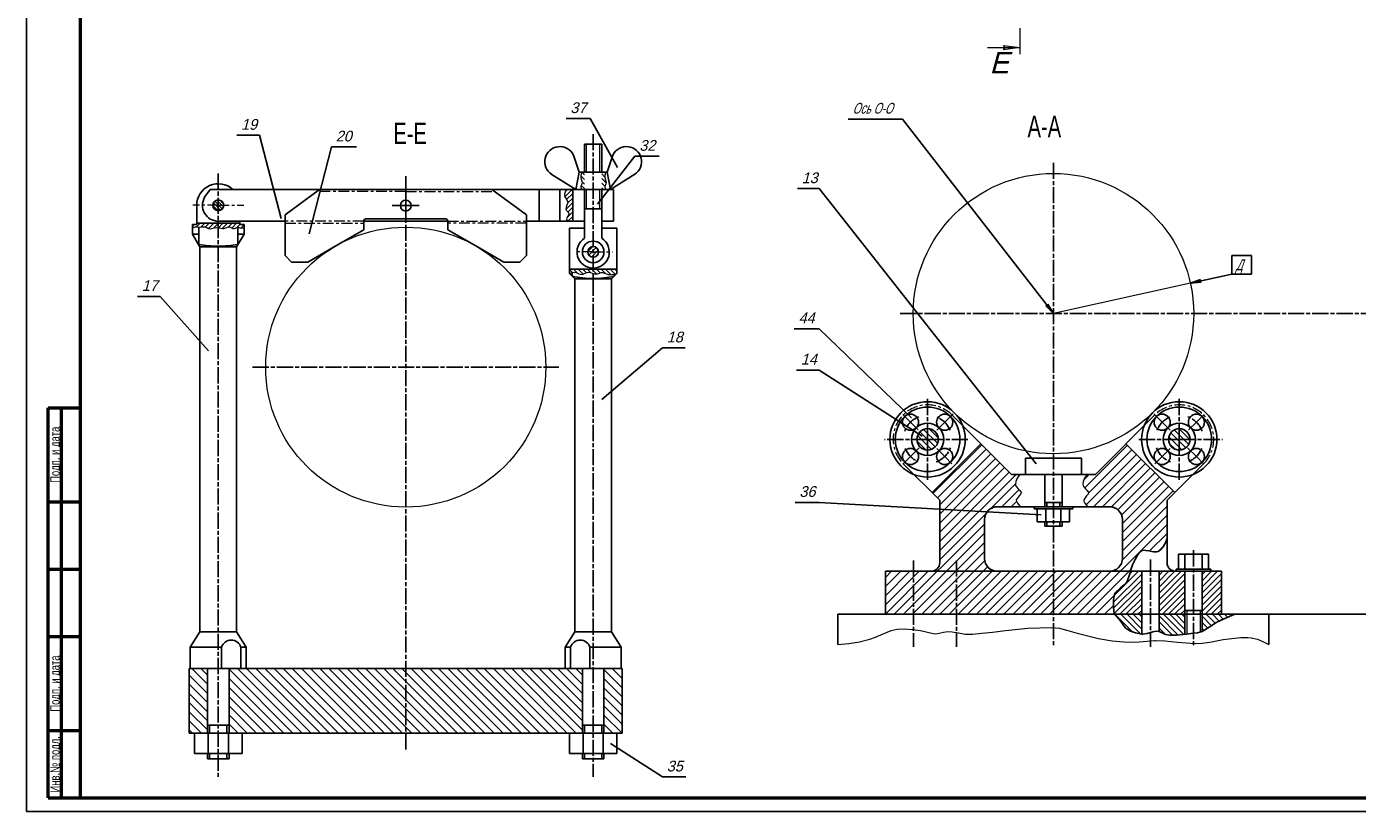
# Model space of a CAD drawing. Header units: millimetres. Extents: x 0 to 841, y 0 to 594.
# Tile 1 of 4: x 0 to 494, y 0 to 292. Entities that reach past the tile are written whole.
import ezdxf
from ezdxf.enums import TextEntityAlignment as Align

# ---------------------------------------------------------------- set-up
doc = ezdxf.new("R2010")
doc.units = ezdxf.units.MM
for name, pattern in [('AM_ISO02W050', [7.5, 6, -1.5]), ('AM_ISO08W050x2', [9, 6, -0.75, 1.5, -0.75]), ('CENTER', [7, 4, -1, 1, -1]), ('K5LT32768', [0]), ('K5LT_BASIC', [0]), ('K5LT_REINFORCED', [0]), ('K5LT_THIN', [0]), ('K5LT_THIN_INCLUDED_TO_HATCHING', [0])]:
    doc.linetypes.add(name, pattern=pattern)
for name, color, linetype, lineweight in [('AM_0', 7, 'Continuous', 50), ('AM_3', 1, 'AM_ISO02W050', 25), ('AM_4', 3, 'Continuous', 25), ('AM_7', 4, 'AM_ISO08W050x2', 25), ('AM_8', 1, 'Continuous', 25)]:
    doc.layers.add(name, color=color, linetype=linetype, lineweight=lineweight)
doc.layers.add('LAYER0VIEW0', color=7, linetype='Continuous')
doc.styles.add('K5_TEXTSTYLE', font='win_eskd.shx', dxfattribs={"width": 0.7, "oblique": 15, "bigfont": 'b_eskd.shx'})
doc.styles.get("Standard").update_dxf_attribs({"font": 'aaa.shx'})
pattern_1 = [(315, (5.6075, -159.3537), (0.848528, 0.848528), [])]
pattern_2 = [(45, (5.6075, -159.3537), (-0.848528, 0.848528), [])]
pattern_3 = [(315, (5.6075, -148.305), (1.131371, 1.131371), [])]

# ---------------------------------------------------------------- blocks, each defined once
blk = doc.blocks.new('A1')
at = {"color": 7, "lineweight": 50}
for p, q in [((20, 5), (20, 589)), ((8, 5), (8, 150)), ((8, 150), (20, 150)), ((13, 5), (13, 150)), ((8, 115), (20, 115)), ((8, 90), (20, 90)), ((8, 65), (20, 65)), ((8, 30), (20, 30)), ((8, 5), (20, 5))]:
    blk.add_line(p, q, dxfattribs=at)
at = {"color": 7}
blk.add_line((589, 5), (20, 5), dxfattribs=at)
at = {"color": 6, "lineweight": 25}
blk.add_lwpolyline([(0, 0), (841, 0), (841, 594), (0, 594)], close=True, dxfattribs=at)
at = {"color": 7, "lineweight": 50}
blk.add_lwpolyline([(20, 5), (836, 5), (836, 589), (20, 589)], dxfattribs=at)
at = {"color": 5, "lineweight": 35, "width": 0.75}
for s, p in [('Подп. и дата', (10.5, 132.5)), ('Подп. и дата', (10.5, 47.5)), ('Инв.№ подл.', (10.5, 17.5))]:
    blk.add_text(s, height=3.5, rotation=90, dxfattribs=at).set_placement(p, align=Align.MIDDLE_CENTER)
at = {"color": 7, "lineweight": 70, "ltscale": 0.75, "width": 0.75}
blk.add_attdef('NUMB', text='', height=7, rotation=180, dxfattribs=at).set_placement((55, 582), align=Align.MIDDLE_CENTER)
blk = doc.blocks.new('*U4')
at = {"layer": 'LAYER0VIEW0', "color": 7, "linetype": 'K5LT_THIN'}
for p, q in [((9.16, 8.63), (0, 8.63)), ((0, 8.63), (0, 0)), ((9.16, 0), (9.16, 8.63)), ((0, 0), (9.16, 0))]:
    blk.add_line(p, q, dxfattribs=at)
blk = doc.blocks.new('*L5')
at = {"layer": 'LAYER0VIEW0', "color": 7, "linetype": 'K5LT_THIN'}
for q in [(-95.26, 90.31), (0, 0)]:
    blk.add_line((-70.04, 90.31), q, dxfattribs=at)
at = {"layer": 'LAYER0VIEW0', "color": 7, "linetype": 'K5LT32768'}
for p, q in [((-3.58, 3.55), (-2.76, 3.56)), ((0, 0), (-3.58, 3.55)), ((-2.76, 3.56), (-2.54, 4.35)), ((-2.54, 4.35), (0, 0))]:
    blk.add_line(p, q, dxfattribs=at)
at = {"layer": 'LAYER0VIEW0', "color": 7, "style": 'K5_TEXTSTYLE', "oblique": 20, "width": 0.7}
blk.add_text('Ось О-О', height=5, dxfattribs=at).set_placement((-93.26, 92.85))
blk = doc.blocks.new('*L6')
at = {"layer": 'LAYER0VIEW0', "color": 7, "linetype": 'K5LT_THIN'}
blk.add_line((19.23, 4.26), (0, 0), dxfattribs=at)
at = {"layer": 'LAYER0VIEW0', "color": 7, "linetype": 'K5LT32768'}
for p, q in [((0, 0), (4.74, 1.72)), ((5.02, 0.44), (0, 0)), ((4.74, 1.72), (4.39, 0.97)), ((4.39, 0.97), (5.02, 0.44))]:
    blk.add_line(p, q, dxfattribs=at)

msp = doc.modelspace()

# ---------------------------------------------------------------- hatches: boundary and pattern name
at = {"layer": 'AM_8', "lineweight": 9}
h = msp.add_hatch(dxfattribs=at)
h.set_pattern_fill('МЕТАЛЛ', color=256, scale=0.8, style=0, pattern_type=0)
h.set_pattern_definition(pattern_1)
h.paths.add_polyline_path([(206.169, 237.47), (205.813, 236.286), (205.771, 235.506), (205.922, 234.91), (206.304, 233.739), (206.301, 233.649), (206.145, 233.159), (205.77, 232.19), (205.914, 231.361), (206.036, 231.07), (207.154, 231.07), (207.154, 237.47)])
h.paths.add_polyline_path([(213.585, 237.47), (213.585, 231.07), (214.958, 231.07), (214.702, 231.965), (214.693, 232.203), (214.823, 232.679), (215.21, 233.55), (215.225, 233.665), (215.133, 234.21), (214.77, 235.117), (214.692, 235.525), (214.805, 236.636), (215.091, 237.47)])
h = msp.add_hatch(dxfattribs=at)
h.set_pattern_fill('МЕТАЛЛ', color=256, scale=0.8, style=0, pattern_type=0)
h.set_pattern_definition(pattern_2)
h.paths.add_polyline_path([(202.761, 219.303), (202.761, 231.07), (200.465, 231.07), (199.898, 229.987), (199.729, 229.018), (199.731, 228.914), (199.889, 228.369), (200.402, 227.59), (200.925, 226.526), (200.861, 225.909), (200.494, 224.942), (200.283, 223.775), (200.518, 223.281), (201.153, 222.47), (201.382, 221.849), (201.238, 221.471), (200.729, 220.838), (200.465, 220.2), (200.68, 219.543), (200.832, 219.303)])
h = msp.add_hatch(dxfattribs=at)
h.set_pattern_fill('МЕТАЛЛ', color=256, scale=0.8, style=0, pattern_type=0)
h.set_pattern_definition([(315, (5.6075, -159.3537), (0.5656854, 0.5656854), [])])
edge = h.paths.add_edge_path()
edge.add_arc((71.169, 225.186), 2, 0, 360)
h = msp.add_hatch(dxfattribs=at)
h.set_pattern_fill('МЕТАЛЛ', color=256, scale=0.8, style=0, pattern_type=0)
h.set_pattern_definition(pattern_2)
h.paths.add_polyline_path([(71.169, 218.503), (63.169, 218.503), (63.169, 218.017), (61.569, 218.017), (61.569, 216.794), (62.59, 217.144), (62.735, 217.167), (63.478, 217.15), (63.982, 217.113), (65.041, 217.21), (66.509, 217.164), (67.051, 216.844), (67.528, 216.576), (68.194, 216.491), (69.18, 216.672), (70.506, 216.9), (71.543, 216.759), (72.722, 216.562), (73.266, 216.582), (73.953, 216.816), (75.022, 217.166), (75.576, 217.041), (76.585, 216.579), (77.039, 216.529), (77.503, 216.717), (78.375, 217.113), (78.811, 216.993), (79.59, 216.687), (80.442, 216.784), (80.769, 216.9), (80.769, 218.017), (79.169, 218.017), (79.169, 218.503)])
at = {"layer": 'AM_8', "lineweight": 0}
h = msp.add_hatch(dxfattribs=at)
h.set_pattern_fill('МЕТАЛЛ', color=256, scale=0.8, style=0, pattern_type=0)
h.set_pattern_definition(pattern_2)
edge = h.paths.add_edge_path()
edge.add_arc((210.369, 207.87), 2, 0, 360)
h = msp.add_hatch(dxfattribs=at)
h.set_pattern_fill('МЕТАЛЛ', color=256, scale=0.8, style=0, pattern_type=0)
h.set_pattern_definition(pattern_1)
h.paths.add_polyline_path([(202.554, 200.219), (203.42, 200.315), (204.07, 200.177), (205.08, 199.704), (205.92, 199.482), (206.599, 199.61), (207.654, 200.071), (208.604, 200.316), (209.349, 200.192), (210.6, 199.761), (211.196, 199.667), (211.979, 199.787), (213.365, 200.192), (213.878, 200.222), (214.619, 200.035), (215.955, 199.522), (216.195, 199.481), (217.576, 199.483), (219.004, 199.806), (219.185, 199.87), (219.185, 201.47), (210.369, 201.47), (201.554, 201.47), (201.554, 199.87), (201.805, 199.981), (202.055, 200.076), (202.305, 200.155)])
h = msp.add_hatch(dxfattribs=at)
h.set_pattern_fill('МЕТАЛЛ', color=256, scale=0.8, style=0, pattern_type=0)
h.set_pattern_definition(pattern_3)
edge = h.paths.add_edge_path()
edge.add_arc((334.553, 138.23), 4, 0, 360)
edge = h.paths.add_edge_path()
edge.add_arc((428.004, 138.23), 4, 0, 360)
at = {"layer": 'AM_8', "lineweight": 9}
h = msp.add_hatch(dxfattribs=at)
h.set_pattern_fill('МЕТАЛЛ', color=256, scale=0.8, style=0, pattern_type=0)
h.set_pattern_definition([(45, (5.6075, -148.305), (-1.697056, 1.697056), [])])
edge = h.paths.add_edge_path()
edge.add_line((339.078, 115.603), (339.078, 92.42))
edge.add_arc((335.878, 92.42), 3.2, 270, 360, ccw=False)
edge.add_line((335.878, 89.22), (335.679, 89.22))
edge.add_line((335.679, 89.22), (329.279, 89.22))
edge.add_line((329.279, 89.22), (318.879, 89.22))
edge.add_line((318.879, 89.22), (318.879, 73.22))
edge.add_line((318.879, 73.22), (381.279, 73.22))
edge.add_line((381.279, 73.22), (403.774, 73.22))
edge.add_line((403.774, 73.22), (403.565, 75.785))
edge.add_line((403.565, 75.785), (403.565, 75.814))
edge.add_line((403.565, 75.814), (404.203, 81.231))
edge.add_line((404.203, 81.231), (404.767, 81.991))
edge.add_line((404.767, 81.991), (405.767, 82.823))
edge.add_line((405.767, 82.823), (407.9, 84.424))
edge.add_line((407.9, 84.424), (408.381, 84.989))
edge.add_line((408.381, 84.989), (408.985, 86.12))
edge.add_line((408.985, 86.12), (409.492, 87.717))
edge.add_line((409.492, 87.717), (410.331, 90.869))
edge.add_line((410.331, 90.869), (410.668, 91.661))
edge.add_line((410.668, 91.661), (411.875, 94.243))
edge.add_line((411.875, 94.243), (413.002, 96.023))
edge.add_line((413.002, 96.023), (413.863, 96.774))
edge.add_line((413.863, 96.774), (414.015, 96.859))
edge.add_line((414.015, 96.859), (414.733, 97.055))
edge.add_line((414.733, 97.055), (415.793, 97.006))
edge.add_line((415.793, 97.006), (417.591, 96.629))
edge.add_line((417.591, 96.629), (419.671, 96.447))
edge.add_line((419.671, 96.447), (420.269, 96.65))
edge.add_line((420.269, 96.65), (421.273, 97.378))
edge.add_line((421.273, 97.378), (422.153, 98.414))
edge.add_line((422.153, 98.414), (422.917, 99.824))
edge.add_line((422.917, 99.824), (423.479, 101.434))
edge.add_line((423.479, 101.434), (423.479, 115.603))
edge.add_line((423.479, 115.603), (426.307, 118.431))
edge.add_line((426.307, 118.431), (408.205, 136.533))
edge.add_line((408.205, 136.533), (396.891, 125.22))
edge.add_line((396.891, 125.22), (393.773, 125.22))
edge.add_line((393.773, 125.22), (392.794, 123.83))
edge.add_line((392.794, 123.83), (392.311, 122.626))
edge.add_line((392.311, 122.626), (392.208, 121.559))
edge.add_line((392.208, 121.559), (392.275, 121.069))
edge.add_line((392.275, 121.069), (392.533, 120.548))
edge.add_line((392.533, 120.548), (393.204, 119.833))
edge.add_line((393.204, 119.833), (393.77, 119.284))
edge.add_line((393.77, 119.284), (394.27, 118.427))
edge.add_line((394.27, 118.427), (394.273, 118.319))
edge.add_line((394.273, 118.319), (394.12, 117.874))
edge.add_line((394.12, 117.874), (393.599, 117.249))
edge.add_line((393.599, 117.249), (392.52, 115.816))
edge.add_line((392.52, 115.816), (392.571, 115.281))
edge.add_line((392.571, 115.281), (392.932, 114.572))
edge.add_line((392.932, 114.572), (393.797, 113.38))
edge.add_line((393.797, 113.38), (393.902, 113.22))
edge.add_line((393.902, 113.22), (402.079, 113.22))
edge.add_arc((402.079, 108.42), 4.8, 360, 450, ccw=False)
edge.add_line((406.879, 108.42), (406.879, 94.02))
edge.add_arc((402.079, 94.02), 4.8, 270, 360, ccw=False)
edge.add_line((402.079, 89.22), (381.279, 89.22))
edge.add_line((381.279, 89.22), (360.479, 89.22))
edge.add_arc((360.479, 94.02), 4.8, 540, 630, ccw=False)
edge.add_line((355.679, 94.02), (355.679, 108.42))
edge.add_arc((360.479, 108.42), 4.8, 450, 540, ccw=False)
edge.add_line((360.479, 113.22), (368.88, 113.22))
edge.add_line((368.88, 113.22), (368.081, 114.325))
edge.add_line((368.081, 114.325), (367.486, 115.677))
edge.add_line((367.486, 115.677), (367.502, 115.842))
edge.add_line((367.502, 115.842), (367.733, 116.336))
edge.add_line((367.733, 116.336), (368.37, 117.042))
edge.add_line((368.37, 117.042), (368.877, 117.573))
edge.add_line((368.877, 117.573), (369.252, 118.345))
edge.add_line((369.252, 118.345), (369.124, 118.794))
edge.add_line((369.124, 118.794), (368.646, 119.388))
edge.add_line((368.646, 119.388), (367.513, 120.545))
edge.add_line((367.513, 120.545), (367.246, 121.102))
edge.add_line((367.246, 121.102), (367.198, 122.112))
edge.add_line((367.198, 122.112), (367.468, 123.185))
edge.add_line((367.468, 123.185), (368.105, 124.375))
edge.add_line((368.105, 124.375), (368.751, 125.22))
edge.add_line((368.751, 125.22), (365.666, 125.22))
edge.add_line((365.666, 125.22), (354.352, 136.533))
edge.add_line((354.352, 136.533), (336.25, 118.431))
edge.add_line((336.25, 118.431), (339.078, 115.603))
h.paths.add_polyline_path([(381.279, 113.22), (384.479, 113.22), (381.279, 113.22), (378.079, 113.22)])
h = msp.add_hatch(dxfattribs=at)
h.set_pattern_fill('МЕТАЛЛ', color=256, scale=0.8, style=0, pattern_type=0)
h.set_pattern_definition([(45, (5.6075, -148.305), (-1.131371, 1.131371), [])])
h.paths.add_polyline_path([(414.079, 73.22), (414.079, 89.22), (409.852, 89.22), (408.765, 85.637), (408.345, 84.939), (407.614, 84.162), (406.366, 83.24), (405.478, 82.61), (404.345, 81.473), (404.179, 81.185), (403.784, 80.071), (403.574, 78.578), (403.551, 76.47), (403.566, 75.774), (403.773, 73.223), (403.774, 73.22)])
h.paths.add_polyline_path([(420.479, 89.22), (420.479, 73.22), (430.079, 73.22), (430.079, 89.22), (426.679, 89.22)])
h.paths.add_polyline_path([(443.679, 73.22), (443.679, 89.22), (436.479, 89.22), (436.479, 73.22)])
h = msp.add_hatch(dxfattribs=at)
h.set_pattern_fill('МЕТАЛЛ', color=256, scale=0.8, style=0, pattern_type=0)
h.set_pattern_definition(pattern_3)
h.paths.add_polyline_path([(414.079, 73.22), (403.774, 73.22), (405.367, 71.73), (405.872, 71.185), (406.617, 70.159), (408.176, 68.051), (409.317, 67.264), (410.823, 66.596), (412.686, 66.096), (414.079, 65.889)])
h.paths.add_polyline_path([(420.479, 66.892), (421.379, 66.531), (422.609, 65.908), (422.991, 65.767), (424.434, 65.465), (426.173, 65.405), (428.454, 65.604), (430.079, 65.811), (430.079, 65.889), (430.079, 73.22), (420.479, 73.22)])
h.paths.add_polyline_path([(436.479, 66.892), (437.786, 67.531), (439.415, 68.627), (441.406, 69.977), (441.757, 70.174), (445.132, 71.829), (448.605, 73.22), (436.479, 73.22)])
h = msp.add_hatch(dxfattribs=at)
h.set_pattern_fill('МЕТАЛЛ', color=256, scale=0.8, style=0, pattern_type=0)
h.set_pattern_definition([(315, (5.6075, -159.3537), (1.697056, 1.697056), [])])
h.paths.add_polyline_path([(60.369, 53.07), (60.369, 29.07), (67.169, 29.07), (67.169, 53.07)])
h.paths.add_polyline_path([(79.991, 29.07), (140.769, 29.07), (206.369, 29.07), (206.369, 53.07), (199.969, 53.07), (140.769, 53.07), (81.569, 53.07), (75.169, 53.07), (75.169, 29.07)])
h.paths.add_polyline_path([(221.169, 29.07), (221.169, 53.07), (214.369, 53.07), (214.369, 29.07)])

# ---------------------------------------------------------------- linework, layer by layer
for p, q in [((213.585, 247.87), (207.154, 247.87)), ((207.154, 237.47), (207.154, 247.87)), ((213.585, 237.47), (213.585, 247.87)), ((205.154, 237.47), (203.031, 243.866)), ((215.585, 237.47), (217.708, 243.866)), ((205.154, 237.47), (203.954, 231.07)), ((205.154, 237.47), (215.585, 237.47)), ((215.585, 237.47), (216.785, 231.07)), ((203.954, 231.07), (194.834, 236.808)), ((216.785, 231.07), (225.904, 236.808)), ((66.105, 228.181), (68.136, 231.07)), ((217.977, 231.07), (68.136, 231.07)), ((108.769, 231.07), (95.977, 221.703)), ((172.769, 231.07), (185.561, 221.703)), ((190.361, 231.07), (190.361, 219.303)), ((197.961, 231.07), (197.961, 219.303)), ((202.761, 231.07), (202.761, 219.303)), ((207.154, 231.07), (207.154, 212.935)), ((213.585, 231.07), (213.585, 212.935)), ((217.977, 231.07), (217.977, 219.303)), ((63.169, 218.017), (63.169, 225.186)), ((213.585, 223.87), (207.154, 223.87)), ((213.585, 223.87), (212.785, 223.87)), ((63.169, 218.017), (61.569, 218.017)), ((61.569, 218.017), (61.569, 214.503)), ((71.169, 218.503), (63.169, 218.503)), ((95.977, 219.303), (71.169, 219.303)), ((79.169, 218.503), (71.169, 218.503)), ((79.169, 218.017), (79.169, 219.303)), ((79.169, 218.017), (80.769, 218.017)), ((80.769, 218.017), (80.769, 214.503)), ((95.977, 206.503), (95.977, 221.703)), ((125.161, 216.103), (125.161, 219.303)), ((140.769, 219.303), (125.161, 219.303)), ((125.961, 220.103), (140.769, 220.103)), ((155.577, 220.103), (140.769, 220.103)), ((140.769, 219.303), (156.377, 219.303)), ((156.377, 216.103), (156.377, 219.303)), ((185.561, 206.503), (185.561, 221.703)), ((185.561, 219.303), (190.361, 219.303)), ((190.361, 219.303), (207.154, 219.303)), ((217.977, 219.303), (213.585, 219.303)), ((61.569, 214.503), (63.969, 214.503)), ((64.354, 209.703), (61.569, 214.503)), ((63.969, 214.503), (63.969, 217.113)), ((63.969, 214.503), (63.969, 210.366)), ((77.985, 209.703), (80.769, 214.503)), ((78.369, 214.503), (78.369, 217.113)), ((78.369, 214.503), (78.369, 210.366)), ((80.769, 214.503), (78.369, 214.503)), ((114.769, 210.103), (125.161, 216.103)), ((166.769, 210.103), (156.377, 216.103)), ((207.154, 216.67), (201.554, 216.67)), ((201.554, 216.67), (201.554, 201.47)), ((213.585, 216.67), (219.185, 216.67)), ((219.185, 216.67), (219.185, 201.47)), ((64.354, 209.703), (77.985, 209.703)), ((64.354, 209.703), (64.354, 66.67)), ((77.985, 209.703), (77.985, 66.67)), ((114.769, 210.103), (104.377, 204.103)), ((166.769, 210.103), (177.161, 204.103)), ((98.377, 204.103), (95.977, 206.503)), ((104.377, 204.103), (98.377, 204.103)), ((177.161, 204.103), (183.161, 204.103)), ((183.161, 204.103), (185.561, 206.503)), ((201.554, 201.47), (210.369, 201.47)), ((201.554, 201.47), (201.554, 199.87)), ((201.554, 199.87), (203.554, 197.87)), ((202.554, 198.87), (202.554, 200.219)), ((203.554, 197.87), (210.369, 197.87)), ((203.554, 197.87), (203.554, 66.67)), ((219.185, 201.47), (210.369, 201.47)), ((217.185, 197.87), (210.369, 197.87)), ((219.185, 199.87), (217.185, 197.87)), ((217.185, 197.87), (217.185, 66.67)), ((218.185, 198.87), (218.185, 199.582)), ((219.185, 201.47), (219.185, 199.87)), ((343.604, 147.281), (365.666, 125.22)), ((418.953, 147.281), (396.891, 125.22)), ((336.25, 118.431), (354.352, 136.533)), ((426.307, 118.431), (408.205, 136.533)), ((325.502, 129.179), (339.078, 115.603)), ((370.879, 125.22), (370.879, 131.22)), ((381.279, 131.22), (370.879, 131.22)), ((381.279, 131.22), (391.679, 131.22)), ((391.679, 125.22), (391.679, 131.22)), ((437.055, 129.179), (423.479, 115.603)), ((365.666, 125.22), (381.279, 125.22)), ((381.279, 125.22), (378.079, 125.22)), ((378.079, 125.22), (378.079, 113.22)), ((381.279, 125.22), (384.479, 125.22)), ((396.891, 125.22), (381.279, 125.22)), ((384.479, 125.22), (384.479, 113.22)), ((339.078, 115.603), (339.078, 92.42)), ((378.079, 114.82), (378.079, 113.22)), ((378.079, 114.82), (378.879, 114.82)), ((378.879, 114.82), (381.279, 114.82)), ((378.879, 114.82), (378.879, 113.22)), ((383.679, 114.82), (381.279, 114.82)), ((384.479, 114.82), (383.679, 114.82)), ((383.679, 114.82), (383.679, 113.22)), ((384.479, 114.82), (384.479, 113.22)), ((423.479, 115.603), (423.479, 92.42)), ((378.079, 113.22), (360.479, 113.22)), ((381.279, 113.22), (374.079, 113.22)), ((374.079, 113.22), (374.079, 112.42)), ((374.079, 112.42), (381.279, 112.42)), ((375.279, 107.62), (375.279, 112.42)), ((378.079, 113.22), (381.279, 113.22)), ((381.279, 112.42), (378.479, 112.42)), ((378.479, 112.42), (378.479, 107.62)), ((384.479, 113.22), (381.279, 113.22)), ((381.279, 113.22), (388.479, 113.22)), ((381.279, 112.42), (384.079, 112.42)), ((388.479, 112.42), (381.279, 112.42)), ((384.079, 112.42), (384.079, 107.62)), ((384.479, 113.22), (402.079, 113.22)), ((387.279, 107.62), (387.279, 112.42)), ((388.479, 113.22), (388.479, 112.42)), ((355.679, 108.42), (355.679, 94.02)), ((378.479, 107.62), (375.279, 107.62)), ((378.079, 107.62), (378.079, 106.02)), ((378.079, 106.02), (381.279, 106.02)), ((378.479, 107.62), (381.279, 107.62)), ((378.879, 107.62), (378.879, 106.02)), ((384.079, 107.62), (381.279, 107.62)), ((384.479, 106.02), (381.279, 106.02)), ((383.679, 107.62), (383.679, 106.02)), ((384.079, 107.62), (387.279, 107.62)), ((384.479, 107.62), (384.479, 106.02)), ((406.879, 108.42), (406.879, 94.02)), ((430.079, 95.62), (427.679, 95.62)), ((427.679, 95.62), (427.679, 90.02)), ((430.079, 95.62), (433.279, 95.62)), ((430.079, 90.02), (430.079, 95.62)), ((436.479, 95.62), (433.279, 95.62)), ((436.479, 90.02), (436.479, 95.62)), ((436.479, 95.62), (438.879, 95.62)), ((438.879, 95.62), (438.879, 90.02)), ((318.879, 89.22), (426.679, 89.22)), ((318.879, 73.22), (318.879, 89.22)), ((414.079, 89.22), (414.079, 73.22)), ((420.479, 89.22), (420.479, 73.22)), ((443.679, 89.22), (426.679, 89.22)), ((426.879, 90.02), (433.279, 90.02)), ((426.879, 89.22), (426.879, 90.02)), ((433.279, 89.22), (426.879, 89.22)), ((430.079, 89.22), (430.079, 73.22)), ((439.679, 90.02), (433.279, 90.02)), ((436.479, 89.22), (436.479, 73.22)), ((439.679, 89.22), (439.679, 90.02)), ((443.679, 73.22), (443.679, 89.22)), ((430.079, 74.691), (436.479, 74.691)), ((301.279, 73.22), (301.279, 61.986)), ((381.279, 73.22), (301.279, 73.22)), ((381.279, 73.22), (461.279, 73.22)), ((414.079, 73.22), (414.079, 65.889)), ((420.479, 73.22), (420.479, 66.892)), ((430.079, 73.22), (430.079, 65.889)), ((436.479, 73.22), (436.479, 66.892)), ((461.279, 73.22), (461.279, 61.986)), ((461.279, 73.22), (498.982, 73.22)), ((60.769, 61.07), (64.354, 66.67)), ((64.354, 66.67), (71.169, 66.67)), ((77.985, 66.67), (71.169, 66.67)), ((81.569, 61.07), (77.985, 66.67)), ((199.969, 61.07), (203.554, 66.67)), ((203.554, 66.67), (210.369, 66.67)), ((217.185, 66.67), (210.369, 66.67)), ((220.769, 61.07), (217.185, 66.67)), ((60.769, 53.07), (60.769, 61.07)), ((60.769, 61.07), (71.169, 61.07)), ((71.169, 61.07), (72.369, 61.07)), ((72.369, 61.07), (72.369, 53.07)), ((81.569, 61.07), (79.569, 61.07)), ((79.569, 61.07), (79.569, 53.07)), ((81.569, 53.07), (81.569, 61.07)), ((199.969, 61.07), (201.969, 61.07)), ((199.969, 53.07), (199.969, 61.07)), ((201.969, 61.07), (201.969, 53.07)), ((210.369, 61.07), (209.169, 61.07)), ((209.169, 61.07), (209.169, 53.07)), ((220.769, 61.07), (210.369, 61.07)), ((220.769, 53.07), (220.769, 61.07)), ((67.169, 53.07), (60.369, 53.07)), ((60.369, 53.07), (60.369, 29.07)), ((71.169, 53.07), (67.169, 53.07)), ((67.169, 53.07), (67.169, 29.07)), ((71.169, 53.07), (81.569, 53.07)), ((75.169, 53.07), (75.169, 29.07)), ((81.569, 53.07), (140.769, 53.07)), ((199.969, 53.07), (140.769, 53.07)), ((210.369, 53.07), (199.969, 53.07)), ((206.369, 53.07), (206.369, 29.07)), ((210.369, 53.07), (214.369, 53.07)), ((214.369, 53.07), (221.169, 53.07)), ((214.369, 53.07), (214.369, 29.07)), ((221.169, 53.07), (221.169, 29.07)), ((67.169, 32.036), (71.169, 32.036)), ((67.969, 29.07), (67.969, 32.036)), ((75.169, 32.036), (71.169, 32.036)), ((74.369, 29.07), (74.369, 32.036)), ((206.369, 32.036), (210.369, 32.036)), ((207.169, 29.07), (207.169, 32.036)), ((214.369, 32.036), (210.369, 32.036)), ((213.569, 29.07), (213.569, 32.036)), ((60.369, 29.07), (221.169, 29.07)), ((62.348, 21.516), (62.348, 29.07)), ((67.426, 29.07), (67.426, 21.516)), ((74.912, 29.07), (74.912, 21.516)), ((79.991, 21.516), (79.991, 29.07)), ((201.548, 21.516), (201.548, 29.07)), ((206.626, 29.07), (206.626, 21.516)), ((214.112, 29.07), (214.112, 21.516)), ((219.191, 21.516), (219.191, 29.07)), ((71.169, 21.516), (62.348, 21.516)), ((67.169, 19.47), (67.169, 21.516)), ((67.969, 21.516), (67.969, 19.47)), ((71.169, 21.516), (79.991, 21.516)), ((74.369, 21.516), (74.369, 19.47)), ((75.169, 19.47), (75.169, 21.516)), ((210.369, 21.516), (201.548, 21.516)), ((206.369, 19.47), (206.369, 21.516)), ((207.169, 21.516), (207.169, 19.47)), ((210.369, 21.516), (219.191, 21.516)), ((213.569, 21.516), (213.569, 19.47)), ((214.369, 19.47), (214.369, 21.516)), ((67.169, 19.47), (71.169, 19.47)), ((75.169, 19.47), (71.169, 19.47)), ((206.369, 19.47), (210.369, 19.47)), ((214.369, 19.47), (210.369, 19.47))]:
    msp.add_line(p, q)
at = {"linetype": 'Continuous', "lineweight": 9}
msp.add_line((432.125, 196.222), (381.279, 184.956), dxfattribs=at)
for centre, radius in [((71.169, 225.186), 2), ((140.769, 225.07), 2), ((210.369, 207.87), 4), ((210.369, 207.87), 2), ((334.553, 138.23), 14), ((334.553, 138.23), 12), ((428.004, 138.23), 14), ((428.004, 138.23), 12), ((328.189, 144.594), 3), ((334.553, 138.23), 6), ((340.917, 144.594), 3), ((421.64, 144.594), 3), ((428.004, 138.23), 6), ((434.368, 144.594), 3), ((334.553, 138.23), 4), ((428.004, 138.23), 4), ((328.189, 131.866), 3), ((340.917, 131.866), 3), ((421.64, 131.866), 3), ((434.368, 131.866), 3)]:
    msp.add_circle(centre, radius)
for centre, radius, start, end in [((198.008, 241.414), 5.589, 26.02505, 237.72155), ((222.73, 241.414), 5.589, 302.27845, 153.97495), ((71.169, 225.186), 8, 47.3425, 180), ((71.169, 225.186), 5.883, 149.39973, 270), ((125.961, 219.303), 0.8, 90, 180), ((155.577, 219.303), 0.8, 0, 90), ((210.369, 207.87), 6, 122.40486, 57.59514), ((71.122, 252.401), 42.37, 260.28156, 270.06439), ((71.217, 252.401), 42.37, 269.93561, 279.71844), ((209.705, 228.229), 30.217, 256.30999, 271.25888), ((211.033, 228.229), 30.217, 268.74112, 283.69001), ((360.479, 108.42), 4.8, 90, 180), ((402.079, 108.42), 4.8, 0, 90), ((360.479, 94.02), 4.8, 180, 270), ((402.079, 94.02), 4.8, 270, 0), ((335.878, 92.42), 3.2, 270, 0), ((426.679, 92.42), 3.2, 180, 270), ((75.969, 59.803), 3.816, 19.38281, 160.61719), ((205.569, 59.803), 3.816, 19.38281, 160.61719)]:
    msp.add_arc(centre, radius, start, end)
at = {"layer": 'AM_0', "color": 132, "linetype": 'K5LT_REINFORCED', "lineweight": 15}
msp.add_line((368.755, 290.999), (368.755, 281.399), dxfattribs=at)
at = {"layer": 'AM_0', "color": 7, "linetype": 'K5LT_THIN', "lineweight": 15}
msp.add_line((356.755, 283.799), (368.755, 283.799), dxfattribs=at)
at = {"layer": 'AM_0', "color": 7, "linetype": 'K5LT32768', "lineweight": 15}
for p, q in [((362.755, 284.589), (368.755, 283.799)), ((363.355, 283.799), (362.755, 284.589)), ((368.755, 283.799), (362.755, 283.009)), ((362.755, 283.009), (363.355, 283.799))]:
    msp.add_line(p, q, dxfattribs=at)
at = {"layer": 'AM_3', "linetype": 'CENTER', "lineweight": 9}
for p, q in [((140.769, 230.27), (107.882, 230.27)), ((140.769, 230.27), (173.657, 230.27)), ((125.161, 219.303), (95.977, 219.303)), ((95.977, 218.503), (125.161, 218.503)), ((156.377, 219.303), (185.561, 219.303)), ((185.561, 218.503), (156.377, 218.503))]:
    msp.add_line(p, q, dxfattribs=at)
for centre, start, end in [((334.553, 138.23), 45, 225), ((428.004, 138.23), 315, 135)]:
    msp.add_arc(centre, 12.8, start, end, dxfattribs=at)
at = {"layer": 'AM_4'}
for p, q in [((209.297, 257.414), (200.334, 257.414)), ((209.297, 257.414), (219.372, 239.235)), ((86.47, 251.217), (78.036, 251.217)), ((86.47, 251.217), (94.529, 220.262)), ((113.179, 246.867), (104.974, 214.63)), ((113.179, 246.867), (122.459, 246.867)), ((225.904, 243.407), (211.928, 225.64)), ((225.904, 243.407), (234.866, 243.407)), ((294.327, 231.383), (286.211, 231.383)), ((294.327, 231.383), (374.903, 129.127)), ((49.61, 191.339), (41.177, 191.339)), ((49.61, 191.339), (67.583, 171.072)), ((294.327, 179.351), (285.047, 179.351)), ((294.327, 179.351), (328.536, 146.242)), ((236.107, 172.222), (213.577, 152.989)), ((236.107, 172.222), (244.54, 172.222)), ((294.327, 163.993), (285.894, 163.993)), ((294.327, 163.993), (332.56, 139.378)), ((294.327, 114.82), (285.364, 114.82)), ((294.327, 114.82), (376.773, 110.236)), ((236.107, 12.802), (216.776, 25.186)), ((236.107, 12.802), (244.752, 12.802))]:
    msp.add_line(p, q, dxfattribs=at)
at = {"layer": 'AM_4', "color": 7, "linetype": 'K5LT_THIN_INCLUDED_TO_HATCHING', "lineweight": 0}
for points in [[(206.169, 237.47), (205.813, 236.286), (205.771, 235.506), (205.922, 234.91), (206.304, 233.739), (206.301, 233.649), (206.145, 233.159), (205.77, 232.19), (205.914, 231.361), (206.036, 231.07)], [(215.091, 237.47), (214.736, 236.286), (214.693, 235.506), (214.844, 234.91), (215.226, 233.739), (215.223, 233.649), (215.068, 233.159), (214.693, 232.19), (214.837, 231.361), (214.958, 231.07)], [(200.465, 231.07), (199.898, 229.987), (199.729, 229.018), (199.731, 228.914), (199.889, 228.369), (200.402, 227.59), (200.925, 226.526), (200.861, 225.909), (200.494, 224.942), (200.283, 223.775), (200.518, 223.281), (201.153, 222.47), (201.382, 221.849), (201.238, 221.471), (200.729, 220.838), (200.465, 220.2), (200.68, 219.543), (200.832, 219.303)], [(61.569, 216.794), (62.59, 217.144), (62.735, 217.167), (63.478, 217.15), (63.982, 217.113), (65.041, 217.21), (66.509, 217.164), (67.051, 216.844), (67.528, 216.576), (68.194, 216.491), (69.18, 216.672), (70.506, 216.9), (71.543, 216.759), (72.722, 216.562), (73.266, 216.582), (73.953, 216.816), (75.022, 217.166), (75.576, 217.041), (76.585, 216.579), (77.039, 216.529), (77.503, 216.717), (78.375, 217.113), (78.811, 216.993), (79.59, 216.687), (80.442, 216.784), (80.769, 216.9)], [(201.554, 199.87), (202.733, 200.254), (203.42, 200.315), (204.07, 200.177), (205.08, 199.704), (205.92, 199.482), (206.599, 199.61), (207.654, 200.071), (208.604, 200.316), (209.349, 200.192), (210.6, 199.761), (211.196, 199.667), (211.979, 199.787), (213.365, 200.192), (213.878, 200.222), (214.619, 200.035), (215.955, 199.522), (216.195, 199.481), (217.576, 199.483), (219.004, 199.806), (219.185, 199.87)]]:
    msp.add_lwpolyline(points, dxfattribs=at)
at = {"layer": 'AM_4', "color": 0, "lineweight": 9}
for points in [[(368.751, 125.22), (367.771, 123.83), (367.288, 122.626), (367.186, 121.559), (367.253, 121.069), (367.511, 120.548), (368.182, 119.833), (368.747, 119.284), (369.248, 118.427), (369.251, 118.319), (369.098, 117.874), (368.577, 117.249), (367.498, 115.816), (367.548, 115.281), (367.91, 114.572), (368.775, 113.38), (368.88, 113.22)], [(393.773, 125.22), (392.794, 123.83), (392.311, 122.626), (392.208, 121.559), (392.275, 121.069), (392.533, 120.548), (393.204, 119.833), (393.77, 119.284), (394.27, 118.427), (394.273, 118.319), (394.12, 117.874), (393.599, 117.249), (392.52, 115.816), (392.571, 115.281), (392.932, 114.572), (393.797, 113.38), (393.902, 113.22)]]:
    msp.add_lwpolyline(points, dxfattribs=at)
at = {"layer": 'AM_4'}
for points in [[(423.479, 101.434), (422.786, 99.534), (421.959, 98.143), (421.021, 97.158), (420.223, 96.625), (419.505, 96.424), (418.452, 96.467), (416.684, 96.834), (414.507, 97.023), (413.967, 96.834), (413.21, 96.25), (412.441, 95.255), (411.587, 93.651), (410.64, 91.602), (410.102, 90.169), (409.536, 87.893), (408.661, 85.441), (408.345, 84.939), (407.598, 84.148), (406.292, 83.189), (404.179, 81.185), (403.781, 80.058), (403.571, 78.539), (403.553, 76.365), (403.566, 75.774), (403.773, 73.223), (403.774, 73.22)], [(448.605, 73.22), (444.879, 71.716), (441.697, 70.142), (440.109, 69.126), (436.452, 66.882), (434.738, 66.402), (432.426, 66.061), (430.72, 65.885), (426.96, 65.449), (424.556, 65.452), (422.945, 65.782), (421.929, 66.242), (420.593, 66.86), (420.448, 66.9), (419.469, 66.986), (418.212, 66.775), (416.118, 66.144), (414.416, 65.871), (414.048, 65.892), (411.786, 66.301), (409.882, 66.977), (408.471, 67.813), (408.139, 68.084), (407.421, 68.905), (406.464, 70.395), (405.849, 71.21), (404.045, 72.988), (403.774, 73.22)]]:
    msp.add_lwpolyline(points, dxfattribs=at)
at = {"layer": 'AM_4', "lineweight": 9}
msp.add_lwpolyline([(301.279, 61.986), (305.334, 62.369), (309.263, 63.06), (313.081, 64.053), (315.183, 64.746), (317.15, 65.602), (321.044, 67.251), (323.264, 67.656), (325.844, 67.792), (328.89, 67.626), (331.861, 67.233), (333.534, 66.812), (337.073, 65.986), (338.375, 66.118), (340.455, 66.639), (342.11, 66.893), (343.711, 66.778), (346.074, 66.287), (348.528, 65.886), (351.167, 65.875), (354.657, 66.183), (358.591, 66.617), (363.5, 67.198), (371.725, 68.074), (380.538, 68.321), (383.516, 68.021), (384.41, 67.857), (386.671, 67.242), (390.11, 66.168), (398.032, 64.258), (403.098, 63.378), (407.397, 62.945), (410.075, 62.858), (413.098, 63), (418.908, 63.475), (419.291, 63.486), (422.59, 63.387), (427.346, 62.892), (433.937, 62.353), (436.56, 62.446), (439.389, 62.849), (444.264, 63.817), (446.353, 64.114), (450.893, 64.636), (453.478, 64.669), (454.686, 64.52), (457.014, 63.942), (459.309, 63.04), (461.279, 61.986)], dxfattribs=at)
at = {"layer": 'AM_7', "linetype": 'AM_ISO08W050x2'}
for p, q in [((210.369, 251.614), (210.369, 12.802)), ((381.279, 240.968), (381.279, 60.992)), ((71.169, 237.018), (71.169, 12.802)), ((140.769, 235.981), (140.769, 22.505)), ((140.769, 235.981), (140.769, 22.505)), ((140.769, 225.07), (140.769, 230.07)), ((140.769, 225.07), (135.769, 225.07)), ((140.769, 225.07), (140.769, 220.07)), ((140.769, 225.07), (145.769, 225.07)), ((324.406, 184.956), (599.109, 184.956)), ((83.925, 165.07), (197.614, 165.07)), ((334.553, 138.23), (334.553, 153.247)), ((428.004, 138.23), (428.004, 153.247)), ((328.189, 144.594), (325.333, 147.45)), ((328.189, 144.594), (331.071, 141.712)), ((340.917, 144.594), (337.955, 141.632)), ((340.917, 144.594), (344.026, 147.704)), ((421.64, 144.594), (418.531, 147.704)), ((421.64, 144.594), (424.603, 141.632)), ((434.368, 144.594), (431.486, 141.712)), ((434.368, 144.594), (437.224, 147.45)), ((334.553, 138.23), (318.541, 138.23)), ((328.189, 131.866), (331.437, 135.114)), ((334.553, 138.23), (349.736, 138.23)), ((334.553, 138.23), (334.553, 122.832)), ((340.917, 131.866), (337.923, 134.861)), ((428.004, 138.23), (412.821, 138.23)), ((421.64, 131.866), (424.634, 134.861)), ((428.004, 138.23), (428.004, 122.832)), ((428.004, 138.23), (444.017, 138.23)), ((434.368, 131.866), (431.12, 135.114)), ((328.189, 131.866), (325.502, 129.179)), ((340.917, 131.866), (343.604, 129.179)), ((421.64, 131.866), (418.953, 129.179)), ((434.368, 131.866), (437.055, 129.179)), ((433.279, 97), (433.279, 61.203)), ((329.279, 93.28), (329.279, 61.203)), ((345.279, 93.28), (345.279, 61.203)), ((417.279, 93.555), (417.279, 61.203))]:
    msp.add_line(p, q, dxfattribs=at)
at = {"layer": 'AM_7', "color": 6, "linetype": 'CENTER', "lineweight": 9}
for p, q in [((71.169, 225.186), (80.677, 225.186)), ((210.369, 207.87), (203.456, 207.87)), ((210.369, 207.87), (217.61, 207.87))]:
    msp.add_line(p, q, dxfattribs=at)
at = {"layer": 'AM_7', "linetype": 'AM_ISO08W050x2'}
for centre, start, end in [((334.553, 138.23), 110.87902, 159.927), ((334.553, 138.23), 22.06878, 66.89191), ((428.004, 138.23), 113.10809, 157.93122), ((428.004, 138.23), 20.073, 69.12098), ((334.553, 138.23), 202.06878, 246.89191), ((334.553, 138.23), 290.87902, 339.927), ((428.004, 138.23), 200.073, 249.12098), ((428.004, 138.23), 293.10809, 337.93122)]:
    msp.add_arc(centre, 9, start, end, dxfattribs=at)
at = {"layer": 'LAYER0VIEW0', "color": 3, "lineweight": 20}
for p, q in [((207.954, 237.47), (207.954, 247.87)), ((212.785, 237.47), (212.785, 247.87)), ((207.954, 223.87), (207.954, 231.07)), ((212.785, 223.87), (212.785, 231.07)), ((430.759, 74.691), (430.759, 65.889)), ((435.799, 74.691), (435.799, 66.665))]:
    msp.add_line(p, q, dxfattribs=at)
at = {"layer": 'LAYER0VIEW0', "color": 6, "linetype": 'CENTER', "lineweight": 9}
msp.add_line((71.169, 225.186), (61.745, 225.186), dxfattribs=at)
at = {"layer": 'LAYER0VIEW0', "color": 5, "linetype": 'K5LT_BASIC', "lineweight": 0}
msp.add_line((430.079, 65.889), (430.079, 65.811), dxfattribs=at)
at = {"layer": 'LAYER0VIEW0', "color": 1, "lineweight": 15}
for centre, radius in [((381.279, 184.956), 52.08), ((140.769, 165.07), 52)]:
    msp.add_circle(centre, radius, dxfattribs=at)

# ---------------------------------------------------------------- block references
at = {"lineweight": 0}
msp.add_blockref('A1', (0, 0), dxfattribs=at)
at = {"layer": 'LAYER0VIEW0', "lineweight": 9, "xscale": 0.7999999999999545, "yscale": 0.8000000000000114, "zscale": 0.8}
for name, p in [('*L5', (381.279, 184.956)), ('*U4', (447.506, 199.63)), ('*L6', (432.125, 196.222))]:
    msp.add_blockref(name, p, dxfattribs=at)

# ---------------------------------------------------------------- texts
at = {"layer": 'AM_0', "color": 7, "lineweight": 15, "oblique": 15}
msp.add_text('Е', height=8, dxfattribs=at).set_placement((357.532, 274.199))
at = {"layer": 'AM_0', "oblique": 15}
for s, p in [('37', (201.934, 259.442)), ('19', (79.636, 253.245)), ('20', (114.779, 248.895)), ('32', (227.504, 245.435)), ('13', (287.811, 233.41)), ('17', (42.777, 193.366)), ('44', (286.647, 181.379)), ('18', (237.707, 174.249)), ('14', (287.494, 166.021)), ('36', (286.964, 116.847)), ('35', (237.707, 14.83))]:
    msp.add_text(s, height=4, dxfattribs=at).set_placement(p)
at = {"layer": 'AM_0', "color": 7, "lineweight": 0, "style": 'K5_TEXTSTYLE', "width": 0.7}
for s, p in [('А-А', (371.662, 250.472)), ('Е-Е', (136.157, 247.905))]:
    msp.add_text(s, height=8, dxfattribs=at).set_placement(p)
at = {"layer": 'LAYER0VIEW0', "color": 7, "lineweight": 9, "style": 'K5_TEXTSTYLE', "oblique": 20, "width": 0.7}
msp.add_text('Д', height=4, dxfattribs=at).set_placement((448.999, 201.084))

doc.saveas('drawing.dxf')
